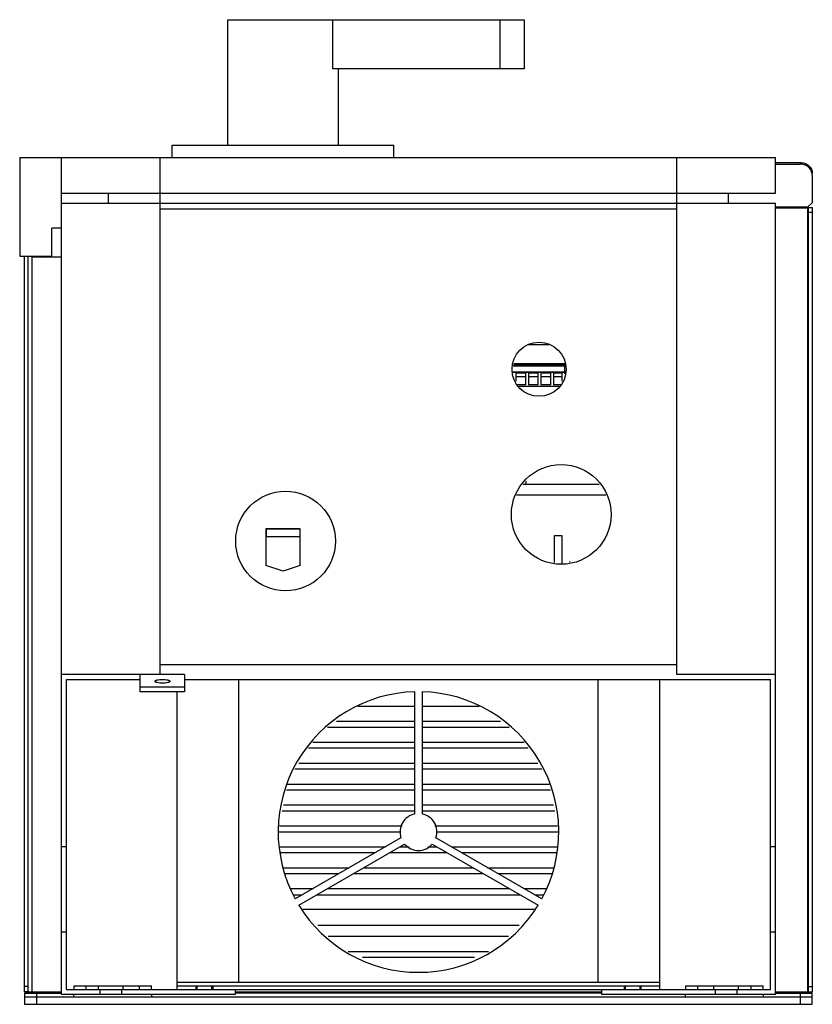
# Model space of a CAD drawing. Header units: millimetres. Extents: x 45 to 367, y 82 to 482.
import ezdxf

# ---------------------------------------------------------------- set-up
doc = ezdxf.new("R2010")
doc.units = ezdxf.units.MM
doc.header["$LTSCALE"] = 36.958033
doc.layers.get('0').update_dxf_attribs({"linetype": 'CONTINUOUS'})

msp = doc.modelspace()

# ---------------------------------------------------------------- linework, layer by layer
at = {"color": 7, "linetype": 'Continuous'}
for p, q in [((129.15, 430.75), (129.15, 481.75)), ((129.15, 481.75), (249.65, 481.75)), ((171.8, 461.75), (171.8, 481.75)), ((239.65, 481.75), (239.65, 461.75)), ((249.65, 481.75), (249.65, 461.75)), ((249.65, 461.75), (171.8, 461.75)), ((174.15, 430.75), (174.15, 461.75)), ((106.65, 425.75), (106.65, 430.75)), ((106.65, 430.75), (196.65, 430.75)), ((196.65, 425.75), (196.65, 430.75)), ((44.65, 425.75), (44.65, 385.75)), ((44.65, 425.75), (351.65, 425.75)), ((61.65, 85.75), (61.65, 425.75)), ((101.65, 215.75), (101.65, 425.75)), ((311.65, 215.75), (311.65, 425.75)), ((351.65, 411.25), (351.65, 425.75)), ((351.65, 423.75), (361.65, 423.75)), ((351.65, 423.08), (361.65, 423.08)), ((361.65, 423.75), (361.65, 423.08)), ((366.65, 418.61), (366.65, 407.35)), ((61.65, 411.25), (351.65, 411.25)), ((80.65, 411.25), (80.65, 407.25)), ((332.65, 407.25), (332.65, 411.25)), ((61.65, 407.25), (351.65, 407.25)), ((311.65, 404.75), (101.65, 404.75)), ((351.65, 85.75), (351.65, 407.25)), ((364.65, 405.56), (351.65, 405.56)), ((351.65, 405.31), (364.65, 405.31)), ((364.65, 405.56), (366.65, 407.35)), ((364.65, 405.56), (364.65, 86.31)), ((365.15, 405.46), (366.65, 405.46)), ((365.15, 86.75), (365.15, 405.46)), ((366.65, 405.46), (366.65, 86.75)), ((365.15, 403.59), (366.65, 403.59)), ((57.65, 385.35), (57.65, 397.05)), ((61.65, 397.05), (57.65, 397.05)), ((44.65, 385.75), (57.65, 385.75)), ((46.65, 86.81), (46.65, 385.75)), ((48.15, 86.81), (48.15, 385.75)), ((49.65, 86.72), (49.65, 385.72)), ((50.51, 385.4), (57.65, 385.35)), ((57.65, 385.35), (61.65, 385.35)), ((259.87, 349.6), (251.39, 349.6)), ((245.12, 341.19), (266.18, 341.19)), ((245.24, 341.57), (266.03, 341.57)), ((245.37, 341.94), (266.03, 341.94)), ((266.03, 342), (245.38, 342)), ((266.03, 342), (266.03, 337.85)), ((266.27, 338.61), (245.03, 338.61)), ((245.04, 338.55), (266.26, 338.55)), ((246.26, 338.23), (246.26, 334.85)), ((246.26, 338.23), (250.24, 338.23)), ((246.26, 336.79), (250.24, 336.79)), ((250.24, 333.47), (250.24, 338.23)), ((251.34, 338.23), (251.34, 333.47)), ((251.34, 338.23), (255.32, 338.23)), ((251.34, 336.79), (255.32, 336.79)), ((255.32, 333.47), (255.32, 338.23)), ((256.42, 338.23), (256.42, 333.47)), ((256.42, 338.23), (260.4, 338.23)), ((256.42, 336.79), (260.4, 336.79)), ((260.4, 333.47), (260.4, 338.23)), ((261.5, 338.23), (261.5, 333.47)), ((261.5, 338.23), (265.05, 338.23)), ((261.5, 336.79), (265.05, 336.79)), ((265.05, 334.85), (265.05, 338.23)), ((266.03, 338.23), (266.15, 338.23)), ((250.24, 333.47), (246.72, 333.47)), ((263.83, 332.75), (247.45, 332.75)), ((255.32, 333.47), (251.34, 333.47)), ((260.4, 333.47), (256.42, 333.47)), ((264.6, 333.47), (261.5, 333.47)), ((280.12, 292.95), (249.18, 292.95)), ((250.45, 292.95), (250.45, 294.22)), ((282.79, 288.55), (246.49, 288.55)), ((144.65, 274.95), (144.65, 259.95)), ((158.65, 274.95), (144.65, 274.95)), ((144.75, 274.75), (144.75, 271.75)), ((158.55, 274.75), (144.75, 274.75)), ((158.55, 271.75), (158.55, 274.75)), ((158.65, 259.95), (158.65, 274.95)), ((261.95, 272.15), (264.95, 272.15)), ((261.95, 261.23), (261.95, 272.15)), ((264.95, 272.15), (264.95, 260.56)), ((144.75, 271.75), (158.55, 271.75)), ((268.23, 261.45), (268.05, 261.45)), ((151.65, 257.65), (144.65, 259.95)), ((158.65, 259.95), (151.65, 257.65)), ((101.65, 219.75), (311.65, 219.75)), ((111.65, 215.75), (61.65, 215.75)), ((63.65, 87.75), (63.65, 213.75)), ((63.65, 213.75), (93.65, 213.75)), ((93.65, 208.64), (93.65, 215.75)), ((111.65, 215.75), (111.65, 208.64)), ((111.65, 213.75), (349.65, 213.75)), ((133.65, 90.75), (133.65, 213.75)), ((279.65, 90.75), (279.65, 213.75)), ((304.65, 87.75), (304.65, 213.75)), ((351.65, 215.75), (311.65, 215.75)), ((349.65, 87.75), (349.65, 213.75)), ((111.65, 210.57), (93.65, 210.57)), ((111.65, 208.64), (93.65, 208.64)), ((108.65, 87.75), (108.65, 208.64)), ((205.15, 159.1), (205.15, 208.73)), ((208.15, 208.73), (208.15, 159.1)), ((205.15, 202.75), (182.03, 202.75)), ((231.27, 202.75), (208.15, 202.75)), ((173.37, 196.75), (205.15, 196.75)), ((208.15, 196.75), (239.93, 196.75)), ((205.15, 194.25), (169.76, 194.25)), ((243.54, 194.25), (208.15, 194.25)), ((163.68, 188.25), (205.15, 188.25)), ((208.15, 188.25), (249.62, 188.25)), ((205.15, 185.75), (162.04, 185.75)), ((251.26, 185.75), (208.15, 185.75)), ((205.15, 177.25), (156.48, 177.25)), ((158.11, 179.75), (205.15, 179.75)), ((208.15, 179.75), (255.18, 179.75)), ((256.82, 177.25), (208.15, 177.25)), ((205.15, 168.75), (152.98, 168.75)), ((153.46, 171.25), (205.15, 171.25)), ((208.15, 171.25), (259.83, 171.25)), ((260.32, 168.75), (208.15, 168.75)), ((205.15, 160.25), (151.31, 160.25)), ((151.8, 162.75), (205.15, 162.75)), ((208.15, 162.75), (261.5, 162.75)), ((261.99, 160.25), (208.15, 160.25)), ((150.14, 154.25), (200.04, 154.25)), ((213.26, 154.25), (263.16, 154.25)), ((199.15, 151.75), (149.65, 151.75)), ((199.53, 149.37), (156.55, 124.56)), ((256.74, 124.56), (213.76, 149.37)), ((263.65, 151.75), (214.15, 151.75)), ((63.65, 145.75), (61.65, 145.75)), ((150.15, 145.75), (193.26, 145.75)), ((158.05, 121.96), (201.03, 146.78)), ((199.26, 145.75), (202.88, 145.75)), ((210.41, 145.75), (214.04, 145.75)), ((212.26, 146.78), (255.24, 121.96)), ((220.04, 145.75), (263.15, 145.75)), ((351.65, 145.75), (349.65, 145.75)), ((188.93, 143.25), (150.35, 143.25)), ((218.37, 143.25), (194.93, 143.25)), ((262.94, 143.25), (224.37, 143.25)), ((151.72, 137.25), (178.53, 137.25)), ((184.53, 137.25), (228.76, 137.25)), ((234.76, 137.25), (261.57, 137.25)), ((174.2, 134.75), (152.36, 134.75)), ((233.09, 134.75), (180.2, 134.75)), ((260.94, 134.75), (239.09, 134.75)), ((154.71, 128.75), (163.81, 128.75)), ((169.81, 128.75), (243.49, 128.75)), ((249.49, 128.75), (258.59, 128.75)), ((155.81, 126.25), (159.48, 126.25)), ((165.48, 126.25), (247.82, 126.25)), ((253.82, 126.25), (257.49, 126.25)), ((253.64, 120.25), (159.66, 120.25)), ((247.52, 113.75), (165.78, 113.75)), ((63.65, 111.11), (61.65, 111.11)), ((243.29, 109.25), (170.01, 109.25)), ((351.65, 111.11), (349.65, 111.11)), ((178.15, 103.25), (235.14, 103.25)), ((229.35, 100.75), (183.95, 100.75)), ((48.15, 88.99), (46.65, 88.99)), ((66.65, 89.25), (98.15, 89.25)), ((66.65, 89.25), (66.65, 87.75)), ((71.65, 87.75), (71.65, 89.25)), ((76.65, 87.75), (76.65, 89.25)), ((86.65, 87.75), (86.65, 89.25)), ((93.15, 89.25), (93.15, 87.75)), ((98.15, 87.75), (98.15, 89.25)), ((108.65, 90.75), (304.65, 90.75)), ((108.65, 89.25), (304.65, 89.25)), ((116.15, 89.25), (116.15, 87.75)), ((116.65, 89.25), (116.65, 87.75)), ((122.65, 87.75), (122.65, 89.25)), ((123.15, 89.25), (123.15, 87.75)), ((290.15, 89.25), (290.15, 87.75)), ((290.65, 89.25), (290.65, 87.75)), ((296.65, 87.75), (296.65, 89.25)), ((297.15, 87.75), (297.15, 89.25)), ((315.15, 89.25), (346.65, 89.25)), ((315.15, 89.25), (315.15, 87.75)), ((320.15, 87.75), (320.15, 89.25)), ((326.65, 87.75), (326.65, 89.25)), ((336.65, 87.75), (336.65, 89.25)), ((341.65, 89.25), (341.65, 87.75)), ((346.65, 87.75), (346.65, 89.25)), ((365.15, 88.99), (366.65, 88.99)), ((48.15, 86.87), (46.65, 86.87)), ((46.65, 86.25), (61.65, 86.25)), ((46.65, 86.25), (46.65, 81.75)), ((46.65, 84.75), (366.65, 84.75)), ((48.13, 86.65), (48.2, 86.65)), ((61.65, 86.72), (48.65, 86.72)), ((48.65, 86.25), (48.65, 86.72)), ((51.65, 81.75), (51.65, 86.25)), ((132.15, 85.75), (61.65, 85.75)), ((63.65, 87.75), (349.65, 87.75)), ((66.65, 84.75), (66.65, 85.75)), ((77.15, 87.75), (77.15, 85.75)), ((86.15, 85.75), (86.15, 87.75)), ((98.15, 85.75), (98.15, 84.75)), ((132.15, 87.75), (132.15, 85.75)), ((281.15, 86.72), (132.15, 86.72)), ((281.15, 86.25), (132.15, 86.25)), ((281.15, 85.75), (281.15, 87.75)), ((351.65, 85.75), (281.15, 85.75)), ((315.15, 84.75), (315.15, 85.75)), ((327.15, 87.75), (327.15, 85.75)), ((336.15, 85.75), (336.15, 87.75)), ((346.65, 85.75), (346.65, 84.75)), ((364.65, 86.72), (351.65, 86.72)), ((351.65, 86.25), (366.65, 86.25)), ((361.65, 86.25), (361.65, 81.75)), ((365.15, 86.87), (366.65, 86.87)), ((366.65, 81.75), (366.65, 86.25)), ((46.65, 81.75), (366.65, 81.75))]:
    msp.add_line(p, q, dxfattribs=at)
for centre, radius in [((255.65, 339.75), 11), ((264.65, 280.75), 20.25), ((152.65, 269.95), 20.25)]:
    msp.add_circle(centre, radius, dxfattribs=at)
for centre, radius, start, end in [((362.64, 418.6), 4.01, 0.0297, 8.8332), ((50.45, 391.25), 5.8, 262.1307, 270.6042), ((206.65, 151.75), 57, 91.508, 208.492), ((206.65, 151.75), 57, 331.508, 88.492), ((206.65, 151.75), 7.5, 101.537, 198.463), ((206.65, 151.75), 7.5, 341.537, 78.463), ((206.65, 151.75), 7.5, 221.537, 318.463), ((206.65, 151.75), 57, 211.508, 328.492), ((49.43, 122.58), 35.96, 268.0359, 268.7706), ((49.39, 100.37), 13.65, 266.9383, 268.0446), ((364.66, 93.65), 6.93, 269.9216, 271.9962), ((364.65, 117.67), 31.04, 269.9934, 270.9973)]:
    msp.add_arc(centre, radius, start, end, dxfattribs=at)
for points, knots in [([(361.65, 423.75), (362.3, 423.75), (363.59, 423.53), (365.24, 422.55), (366.38, 421.07), (366.65, 419.86), (366.65, 419.28)], [0, 0, 0, 0, 0.26276, 0.518176, 0.762961, 1, 1, 1, 1]), ([(366.6, 419.22), (366.52, 419.75), (366.13, 420.81), (364.98, 422.07), (363.42, 422.89), (362.24, 423.08), (361.65, 423.08)], [0, 0, 0, 0, 0.237561, 0.483291, 0.738546, 1, 1, 1, 1]), ([(364.65, 405.31), (364.69, 405.31), (364.84, 405.31), (364.98, 405.31), (365.08, 405.32)], [0, 0, 0, 0, 0.297324, 1, 1, 1, 1]), ([(99.65, 212.97), (99.65, 213.09), (99.86, 213.28), (100.17, 213.41), (101.09, 213.69), (102.65, 213.79), (104.21, 213.69), (105.12, 213.41), (105.44, 213.28), (105.65, 213.09), (105.65, 212.97)], [0, 0, 0, 0, 0.058437, 0.106486, 0.167466, 0.499968, 0.832494, 0.893493, 0.941555, 1, 1, 1, 1]), ([(105.65, 212.97), (105.65, 212.84), (105.44, 212.66), (105.12, 212.52), (104.21, 212.24), (102.65, 212.15), (101.09, 212.24), (100.18, 212.52), (99.86, 212.66), (99.65, 212.84), (99.65, 212.97)], [0, 0, 0, 0, 0.058437, 0.106486, 0.167466, 0.499968, 0.832494, 0.893493, 0.941555, 1, 1, 1, 1]), ([(46.65, 86.81), (46.65, 86.79), (46.74, 86.77), (46.79, 86.76), (46.84, 86.75)], [0, 0, 0, 0, 0.286582, 1, 1, 1, 1]), ([(46.84, 86.75), (46.87, 86.74), (47.05, 86.72), (47.23, 86.7), (47.37, 86.69)], [0, 0, 0, 0, 0.193507, 1, 1, 1, 1]), ([(47.37, 86.69), (47.43, 86.69), (47.68, 86.67), (47.94, 86.66), (48.13, 86.65)], [0, 0, 0, 0, 0.223745, 1, 1, 1, 1]), ([(48.24, 86.78), (48.22, 86.78), (48.19, 86.79), (48.15, 86.8), (48.15, 86.81)], [0, 0, 0, 0, 0.713426, 1, 1, 1, 1]), ([(48.66, 86.74), (48.61, 86.74), (48.48, 86.75), (48.34, 86.76), (48.24, 86.78)], [0, 0, 0, 0, 0.315422, 1, 1, 1, 1]), ([(49.65, 86.72), (49.59, 86.72), (49.34, 86.72), (49.1, 86.72), (48.92, 86.73)], [0, 0, 0, 0, 0.260218, 1, 1, 1, 1]), ([(365.15, 86.75), (365.15, 86.74), (365.12, 86.74), (365.08, 86.73), (364.99, 86.73), (364.93, 86.72), (364.9, 86.72)], [0, 0, 0, 0, 0.075018, 0.274421, 0.589589, 1, 1, 1, 1]), ([(365.19, 86.63), (365.27, 86.63), (365.56, 86.64), (365.85, 86.65), (366.06, 86.66)], [0, 0, 0, 0, 0.27648, 1, 1, 1, 1]), ([(366.06, 86.66), (366.2, 86.67), (366.37, 86.68), (366.56, 86.71), (366.62, 86.73), (366.64, 86.74)], [0, 0, 0, 0, 0.681158, 0.888422, 1, 1, 1, 1]), ([(366.64, 86.74), (366.64, 86.74), (366.65, 86.74), (366.65, 86.75), (366.65, 86.75)], [0, 0, 0, 0, 0.584784, 1, 1, 1, 1])]:
    msp.add_open_spline(points, degree=3, knots=knots, dxfattribs=at)

doc.saveas('drawing.dxf')
